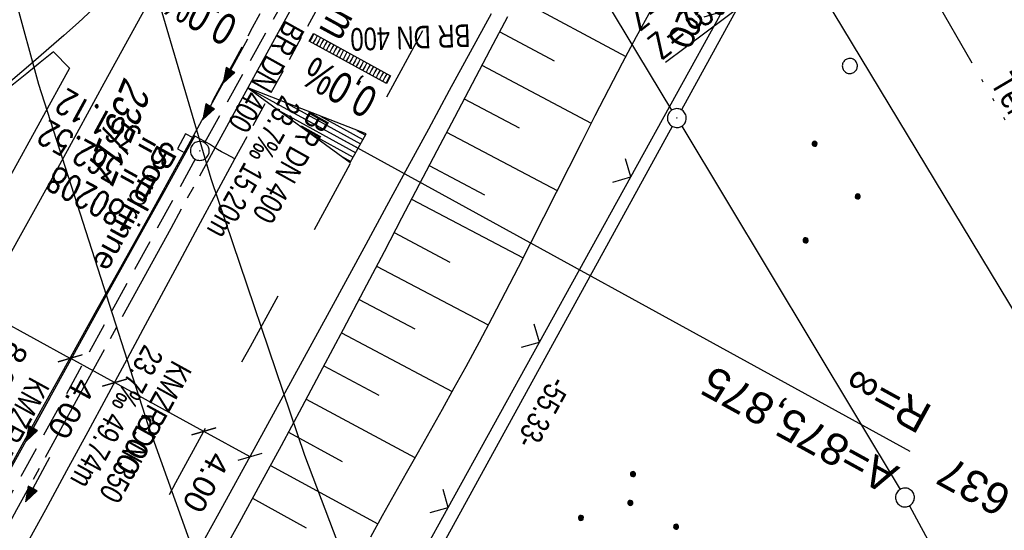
# Model space of a CAD drawing. Extents: x 507875 to 508634, y 446340 to 447363.
# Tile 24 of 71: x 508089 to 508167, y 446505 to 446546. Entities that reach past the tile are written whole.
import ezdxf
from ezdxf import colors
from ezdxf.entities.mleader import LeaderData, LeaderLine
from ezdxf.enums import TextEntityAlignment as Align
from ezdxf.math import Vec2, Vec3

# ---------------------------------------------------------------- set-up
doc = ezdxf.new("R2010")
doc.units = 0
doc.header["$LTSCALE"] = 10
doc.header["$MEASUREMENT"] = 0
for name, pattern in [('ACAD_ISO14W100', [25.5, 12, -3, 0.5, -3, 0.5, -3, 0.5, -3]), ('ACHSE', [5.5, 4, -0.5, 0.5, -0.5]), ('LT00', [0]), ('LT02', [0.4, 0.2, -0.2]), ('LT03', [0.5, 0.3, -0.2]), ('LT11', [0.3, 0.2, -0.1]), ('STRICHLINIE2', [0.375, 0.25, -0.125])]:
    doc.linetypes.add(name, pattern=pattern)
doc.layers.get('0').update_dxf_attribs({"linetype": 'LT00'})
for name, color, linetype in [('--EK_FBR', 250, 'LT00'), ('--EK_Halt-Pfeil', 4, 'LT00'), ('--EK_Haltung', 7, 'STRICHLINIE2'), ('--EK_Haltung-Text', 140, 'LT00'), ('--EK_Schacht-Text', 5, 'LT00'), ('--EL_DFK_AB_L', 21, 'LT00'), ('--EL_DFK_AB_P', 7, 'LT00'), ('--EL_Halt-Pfeil', 4, 'LT00'), ('--EL_Haltung', 182, 'STRICHLINIE2'), ('--EL_Haltung-Text', 182, 'LT00'), ('-AX-093', 35, 'ACHSE'), ('-EL-93-1', 250, 'LT00'), ('-QUE-40O', 11, 'Continuous'), ('-QUE-40W', 11, 'Continuous'), ('ABSTAND', 8, 'LT00'), ('BEMAßUNG', 255, 'Continuous'), ('DFK_AB_L', 21, 'LT00'), ('DFK_AB_P', 7, 'LT00'), ('DFK_FLUR_NR', 250, 'LT00'), ('DFK_GZPKT', 250, 'LT00'), ('DFK_KATASTER', 250, 'LT00'), ('DFK_NUTZUNG', 250, 'LT00'), ('DFK_VERMPKT', 252, 'LT00'), ('FESTPKT_TEXT_B', 211, 'LT00'), ('MITTELSTREIFEN-Ü_LINIE', 250, 'LT11'), ('MITTELSTREIFEN-Ü_TEXT', 11, 'LT03'), ('RINNE_TEXT', 11, 'Continuous'), ('TELEKOM', 210, 'ACAD_ISO14W100'), ('TELEKOM_TEXT', 210, 'Continuous'), ('V127_AFBR_BAB', 250, 'LT00'), ('V127_BOESCH', 250, 'LT00'), ('V127_BOSCHUNG', 250, 'LT00'), ('V127_H_BORD', 8, 'LT00'), ('V127_KA_PRUF', 182, 'LT00'), ('V127_LD_MARK', 250, 'LT00'), ('V127_LG_MARK', 250, 'LT02'), ('V127_PARK_MS', 1, 'LT00'), ('V127_SINKK', 182, 'LT00'), ('V127_ZAUN', 40, 'LT00')]:
    doc.layers.add(name, color=color, linetype=linetype)
doc.styles.add('Arial', font='ARIAL.TTF')
doc.styles.add('Beschrift', font='ARIAL.TTF')
doc.styles.add('Haltungsbeschriftung', font='ARIAL.TTF', dxfattribs={"width": 0.75})
doc.styles.add('schachtbeschriftung', font='romans.shx', dxfattribs={"width": 0.75, "height": 2})
doc.styles.get("Standard").update_dxf_attribs({"font": 'ARIAL.TTF'})
doc.styles.add('Versorgungsltg', font='ARIAL.TTF', dxfattribs={"width": 0.8, "height": 2})

# ---------------------------------------------------------------- blocks, each defined once
blk = doc.blocks.new('SYMB7010')
at = {"color": 0, "linetype": 'ByBlock'}
for points in [[(-0.031408, 0.499213), (-0.093728, 0.49134), (-0.15457, 0.475719), (-0.212975, 0.452595), (-0.268021, 0.422333), (-0.31884, 0.385411), (-0.36463, 0.342411), (-0.40467, 0.29401), (-0.438329, 0.240973), (-0.465074, 0.184136), (-0.484486, 0.124395), (-0.496256, 0.062692), (-0.5002, 0)], [(-0.5002, 0), (-0.496256, -0.062692), (-0.484486, -0.124395), (-0.465075, -0.184136), (-0.438329, -0.240973), (-0.404671, -0.29401), (-0.36463, -0.342411), (-0.31884, -0.385411), (-0.268021, -0.422333), (-0.212975, -0.452595), (-0.154571, -0.475719), (-0.093728, -0.49134), (-0.031408, -0.499213), (0.031408, -0.499213)], [(0.5002, 0), (0.496256, 0.062692), (0.484485, 0.124395), (0.465074, 0.184136), (0.438329, 0.240973), (0.40467, 0.29401), (0.36463, 0.342411), (0.31884, 0.385411), (0.268021, 0.422333), (0.212975, 0.452595), (0.15457, 0.475719), (0.093728, 0.49134), (0.031408, 0.499213), (-0.031408, 0.499213)], [(0.031408, -0.499213), (0.093728, -0.491341), (0.15457, -0.475719), (0.212975, -0.452595), (0.268021, -0.422333), (0.31884, -0.385411), (0.36463, -0.342411), (0.404671, -0.294011), (0.438329, -0.240974), (0.465075, -0.184136), (0.484486, -0.124395), (0.496256, -0.062692), (0.500201, 0)]]:
    blk.add_lwpolyline(points, dxfattribs=at)
blk = doc.blocks.new('SYMB7110')
at = {"color": 0, "linetype": 'ByBlock'}
for p, q in [((-0.515, 0.392919), (-0.515, 0.367081)), ((-0.51, 0.362895), (-0.51, 0.397105)), ((-0.505, 0.399164), (-0.505, 0.360836)), ((-0.5, 0.360204), (-0.5, 0.399796)), ((-0.495, 0.399164), (-0.495, 0.360836)), ((-0.49, 0.362895), (-0.49, 0.397105)), ((-0.485, 0.392919), (-0.485, 0.367081)), ((-0.285, 0.392919), (-0.285, 0.367081)), ((-0.28, 0.362895), (-0.28, 0.397105)), ((-0.275, 0.399164), (-0.275, 0.360836)), ((-0.27, 0.360204), (-0.27, 0.399796)), ((-0.265, 0.399164), (-0.265, 0.360836)), ((-0.26, 0.362895), (-0.26, 0.397105)), ((-0.255, 0.392919), (-0.255, 0.367081)), ((0.255, 0.392919), (0.255, 0.367081)), ((0.26, 0.362895), (0.26, 0.397105)), ((0.265, 0.399164), (0.265, 0.360836)), ((0.27, 0.360204), (0.27, 0.399796)), ((0.275, 0.399164), (0.275, 0.360836)), ((0.28, 0.362895), (0.28, 0.397105)), ((0.285, 0.392919), (0.285, 0.367081)), ((0.485, 0.392919), (0.485, 0.367081)), ((0.49, 0.362895), (0.49, 0.397105)), ((0.495, 0.399164), (0.495, 0.360836)), ((0.5, 0.360204), (0.5, 0.399796)), ((0.505, 0.399164), (0.505, 0.360836)), ((0.51, 0.362895), (0.51, 0.397105)), ((0.515, 0.392919), (0.515, 0.367081)), ((-0.48, 0.379874), (-0.48, 0.380145)), ((-0.25, 0.379874), (-0.25, 0.380146)), ((0.29, 0.379874), (0.29, 0.380145)), ((0.52, 0.379874), (0.52, 0.380146)), ((-0.9, 0.012919), (-0.9, -0.012919)), ((-0.895, -0.017106), (-0.895, 0.017105)), ((-0.89, 0.019164), (-0.89, -0.019164)), ((-0.885, -0.019797), (-0.885, 0.019796)), ((-0.88, 0.019164), (-0.88, -0.019164)), ((-0.875, -0.017106), (-0.875, 0.017105)), ((-0.87, 0.012919), (-0.87, -0.012919)), ((-0.865, -0.000126), (-0.865, 0.000145)), ((-0.67, 0.012919), (-0.67, -0.012919)), ((-0.665, -0.017106), (-0.665, 0.017105)), ((-0.66, 0.019164), (-0.66, -0.019164)), ((-0.655, -0.019797), (-0.655, 0.019796)), ((-0.65, 0.019164), (-0.65, -0.019164)), ((-0.645, -0.017106), (-0.645, 0.017105)), ((-0.64, 0.012919), (-0.64, -0.012919)), ((-0.635, -0.000126), (-0.635, 0.000145)), ((-0.13, 0.012919), (-0.13, -0.012919)), ((-0.125, -0.017105), (-0.125, 0.017105)), ((-0.12, 0.019164), (-0.12, -0.019164)), ((-0.115, -0.019796), (-0.115, 0.019796)), ((-0.11, 0.019164), (-0.11, -0.019164)), ((-0.105, -0.017105), (-0.105, 0.017105)), ((-0.1, 0.012919), (-0.1, -0.012919)), ((-0.095, -0.000126), (-0.095, 0.000146)), ((0.1, 0.012919), (0.1, -0.012919)), ((0.105, -0.017105), (0.105, 0.017105)), ((0.11, 0.019164), (0.11, -0.019164)), ((0.115, -0.019796), (0.115, 0.019796)), ((0.12, 0.019164), (0.12, -0.019164)), ((0.125, -0.017105), (0.125, 0.017105)), ((0.13, 0.012919), (0.13, -0.012919)), ((0.135, -0.000126), (0.135, 0.000146)), ((0.64, 0.012919), (0.64, -0.012919)), ((0.645, -0.017105), (0.645, 0.017105)), ((0.65, 0.019164), (0.65, -0.019164)), ((0.655, -0.019796), (0.655, 0.019796)), ((0.66, 0.019164), (0.66, -0.019164)), ((0.665, -0.017105), (0.665, 0.017105)), ((0.67, 0.012919), (0.67, -0.012919)), ((0.675, -0.000126), (0.675, 0.000146)), ((0.87, 0.012919), (0.87, -0.012919)), ((0.875, -0.017105), (0.875, 0.017105)), ((0.88, 0.019164), (0.88, -0.019164)), ((0.885, -0.019796), (0.885, 0.019796)), ((0.89, 0.019164), (0.89, -0.019164)), ((0.895, -0.017105), (0.895, 0.017105)), ((0.9, 0.012919), (0.9, -0.012919)), ((0.905, -0.000126), (0.905, 0.000146)), ((-0.515, -0.367081), (-0.515, -0.392919)), ((-0.51, -0.397105), (-0.51, -0.362895)), ((-0.505, -0.360836), (-0.505, -0.399164)), ((-0.5, -0.399796), (-0.5, -0.360204)), ((-0.495, -0.360836), (-0.495, -0.399164)), ((-0.49, -0.397106), (-0.49, -0.362895)), ((-0.485, -0.367081), (-0.485, -0.392919)), ((-0.48, -0.380126), (-0.48, -0.379855)), ((-0.285, -0.367081), (-0.285, -0.392919)), ((-0.28, -0.397105), (-0.28, -0.362895)), ((-0.275, -0.360836), (-0.275, -0.399164)), ((-0.27, -0.399796), (-0.27, -0.360204)), ((-0.265, -0.360836), (-0.265, -0.399164)), ((-0.26, -0.397105), (-0.26, -0.362895)), ((-0.255, -0.367081), (-0.255, -0.392919)), ((-0.25, -0.380126), (-0.25, -0.379855)), ((0.255, -0.367081), (0.255, -0.392919)), ((0.26, -0.397105), (0.26, -0.362895)), ((0.265, -0.360836), (0.265, -0.399164)), ((0.27, -0.399796), (0.27, -0.360204)), ((0.275, -0.360836), (0.275, -0.399164)), ((0.28, -0.397105), (0.28, -0.362895)), ((0.285, -0.367081), (0.285, -0.392919)), ((0.29, -0.380126), (0.29, -0.379855)), ((0.485, -0.367081), (0.485, -0.392919)), ((0.49, -0.397105), (0.49, -0.362895)), ((0.495, -0.360836), (0.495, -0.399164)), ((0.5, -0.399796), (0.5, -0.360204)), ((0.505, -0.360836), (0.505, -0.399164)), ((0.51, -0.397105), (0.51, -0.362895)), ((0.515, -0.367081), (0.515, -0.392919)), ((0.52, -0.380126), (0.52, -0.379855))]:
    blk.add_line(p, q, dxfattribs=at)
for points in [[(-0.48, 0.38), (-0.481981, 0.388678), (-0.48753, 0.395637), (-0.49555, 0.399499), (-0.50445, 0.399499), (-0.51247, 0.395637), (-0.518019, 0.388678), (-0.52, 0.38), (-0.518019, 0.371322), (-0.51247, 0.364363), (-0.50445, 0.360501), (-0.49555, 0.360501), (-0.48753, 0.364363), (-0.481981, 0.371322), (-0.48, 0.38)], [(-0.25, 0.38), (-0.251981, 0.388678), (-0.25753, 0.395637), (-0.26555, 0.399499), (-0.27445, 0.399499), (-0.28247, 0.395637), (-0.288019, 0.388678), (-0.29, 0.38), (-0.288019, 0.371322), (-0.28247, 0.364363), (-0.27445, 0.360501), (-0.26555, 0.360501), (-0.25753, 0.364363), (-0.251981, 0.371322), (-0.25, 0.38)], [(0.29, 0.38), (0.288019, 0.388678), (0.28247, 0.395637), (0.27445, 0.399499), (0.26555, 0.399499), (0.25753, 0.395637), (0.251981, 0.388678), (0.25, 0.38), (0.251981, 0.371322), (0.25753, 0.364363), (0.26555, 0.360501), (0.27445, 0.360501), (0.28247, 0.364363), (0.288019, 0.371322), (0.29, 0.38)], [(0.52, 0.38), (0.518019, 0.388678), (0.51247, 0.395637), (0.50445, 0.399499), (0.495549, 0.399499), (0.48753, 0.395637), (0.481981, 0.388678), (0.48, 0.38), (0.481981, 0.371322), (0.48753, 0.364363), (0.495549, 0.360501), (0.50445, 0.360501), (0.51247, 0.364363), (0.518019, 0.371322), (0.52, 0.38)], [(-0.865, 0), (-0.866981, 0.008678), (-0.87253, 0.015637), (-0.88055, 0.019498), (-0.88945, 0.019498), (-0.89747, 0.015637), (-0.903019, 0.008678), (-0.905, 0)], [(-0.905, 0), (-0.903019, -0.008678), (-0.89747, -0.015637), (-0.88945, -0.019499), (-0.88055, -0.019499), (-0.87253, -0.015637), (-0.866981, -0.008678), (-0.865, 0)], [(-0.635, 0), (-0.636981, 0.008678), (-0.64253, 0.015637), (-0.65055, 0.019498), (-0.65945, 0.019498), (-0.66747, 0.015637), (-0.673019, 0.008678), (-0.675, 0)], [(-0.675, 0), (-0.673019, -0.008678), (-0.66747, -0.015637), (-0.65945, -0.019499), (-0.65055, -0.019499), (-0.64253, -0.015637), (-0.636981, -0.008678), (-0.635, 0)], [(-0.095, 0), (-0.096981, 0.008678), (-0.10253, 0.015637), (-0.11055, 0.019499), (-0.11945, 0.019499), (-0.12747, 0.015637), (-0.133019, 0.008678), (-0.135, 0)], [(-0.135, 0), (-0.133019, -0.008678), (-0.12747, -0.015637), (-0.11945, -0.019499), (-0.11055, -0.019499), (-0.10253, -0.015637), (-0.096981, -0.008678), (-0.095, 0)], [(0.135, 0), (0.133019, 0.008678), (0.12747, 0.015637), (0.11945, 0.019499), (0.11055, 0.019499), (0.10253, 0.015637), (0.096981, 0.008678), (0.095, 0)], [(0.095, 0), (0.096981, -0.008678), (0.10253, -0.015637), (0.11055, -0.019499), (0.11945, -0.019499), (0.12747, -0.015637), (0.133019, -0.008678), (0.135, 0)], [(0.675, 0), (0.673019, 0.008678), (0.66747, 0.015637), (0.65945, 0.019499), (0.65055, 0.019499), (0.64253, 0.015637), (0.636981, 0.008678), (0.635, 0)], [(0.635, 0), (0.636981, -0.008678), (0.64253, -0.015637), (0.65055, -0.019499), (0.65945, -0.019499), (0.66747, -0.015637), (0.673019, -0.008678), (0.675, 0)], [(0.905, 0), (0.903019, 0.008678), (0.89747, 0.015637), (0.88945, 0.019499), (0.88055, 0.019499), (0.87253, 0.015637), (0.866981, 0.008678), (0.865, 0)], [(0.865, 0), (0.866981, -0.008678), (0.87253, -0.015637), (0.88055, -0.019499), (0.88945, -0.019499), (0.89747, -0.015637), (0.903019, -0.008678), (0.905, 0)], [(-0.48, -0.38), (-0.481981, -0.371322), (-0.48753, -0.364363), (-0.49555, -0.360501), (-0.50445, -0.360501), (-0.51247, -0.364363), (-0.518019, -0.371322), (-0.52, -0.38), (-0.518019, -0.388678), (-0.51247, -0.395637), (-0.50445, -0.399499), (-0.49555, -0.399499), (-0.48753, -0.395637), (-0.481981, -0.388678), (-0.48, -0.38)], [(-0.25, -0.38), (-0.251981, -0.371322), (-0.25753, -0.364363), (-0.26555, -0.360501), (-0.27445, -0.360501), (-0.28247, -0.364363), (-0.288019, -0.371322), (-0.29, -0.38), (-0.288019, -0.388678), (-0.28247, -0.395637), (-0.27445, -0.399499), (-0.26555, -0.399499), (-0.25753, -0.395637), (-0.251981, -0.388678), (-0.25, -0.38)], [(0.29, -0.38), (0.288019, -0.371322), (0.28247, -0.364363), (0.27445, -0.360501), (0.26555, -0.360501), (0.25753, -0.364363), (0.251981, -0.371322), (0.25, -0.38), (0.251981, -0.388678), (0.25753, -0.395637), (0.26555, -0.399499), (0.27445, -0.399499), (0.28247, -0.395637), (0.288019, -0.388678), (0.29, -0.38)], [(0.52, -0.38), (0.518019, -0.371322), (0.51247, -0.364363), (0.50445, -0.360501), (0.495549, -0.360501), (0.48753, -0.364363), (0.481981, -0.371322), (0.48, -0.38), (0.481981, -0.388678), (0.48753, -0.395637), (0.495549, -0.399499), (0.50445, -0.399499), (0.51247, -0.395637), (0.518019, -0.388678), (0.52, -0.38)]]:
    blk.add_lwpolyline(points, dxfattribs=at)
blk = doc.blocks.new('Ackerland3')
at = {"layer": 'DFK_NUTZUNG', "color": 0, "linetype": 'ByBlock'}
for p, q in [((-0.15, 2.662), (-0.15, 2.403)), ((-0.1, 2.362), (-0.1, 2.704)), ((-0.05, 2.724), (-0.05, 2.341)), ((0, 2.335), (0, 2.731)), ((0.05, 2.724), (0.05, 2.341)), ((0.1, 2.362), (0.1, 2.704)), ((0.15, 2.662), (0.15, 2.403)), ((0.2, 2.531), (0.2, 2.534)), ((-4, -1.137), (-4, -1.395)), ((-3.95, -1.437), (-3.95, -1.095)), ((-3.9, -1.075), (-3.9, -1.458)), ((-3.85, -1.464), (-3.85, -1.068)), ((-3.8, -1.075), (-3.8, -1.458)), ((-3.75, -1.437), (-3.75, -1.095)), ((-3.7, -1.137), (-3.7, -1.395)), ((-3.65, -1.268), (-3.65, -1.265)), ((3.7, -1.137), (3.7, -1.395)), ((3.75, -1.437), (3.75, -1.095)), ((3.8, -1.075), (3.8, -1.458)), ((3.85, -1.464), (3.85, -1.068)), ((3.9, -1.075), (3.9, -1.458)), ((3.95, -1.437), (3.95, -1.095)), ((4, -1.137), (4, -1.395)), ((4.05, -1.268), (4.05, -1.265))]:
    blk.add_line(p, q, dxfattribs=at)
for points in [[(0.2, 2.533), (0.18, 2.619), (0.125, 2.689), (0.045, 2.728), (-0.044, 2.728), (-0.125, 2.689), (-0.18, 2.619), (-0.2, 2.533), (-0.18, 2.446), (-0.125, 2.376), (-0.044, 2.338), (0.045, 2.338), (0.125, 2.376), (0.18, 2.446), (0.2, 2.533)], [(-3.65, -1.266), (-3.67, -1.18), (-3.725, -1.11), (-3.805, -1.071), (-3.894, -1.071), (-3.975, -1.11), (-4.03, -1.18), (-4.05, -1.266)], [(-4.05, -1.266), (-4.03, -1.353), (-3.975, -1.423), (-3.894, -1.461), (-3.805, -1.461), (-3.725, -1.423), (-3.67, -1.353), (-3.65, -1.266)], [(4.05, -1.266), (4.03, -1.18), (3.975, -1.11), (3.895, -1.071), (3.806, -1.071), (3.725, -1.11), (3.67, -1.18), (3.65, -1.266)], [(3.65, -1.266), (3.67, -1.353), (3.725, -1.423), (3.806, -1.461), (3.895, -1.461), (3.975, -1.423), (4.03, -1.353), (4.05, -1.266)]]:
    blk.add_lwpolyline(points, dxfattribs=at)
blk = doc.blocks.new('SYMB18')
at = {"color": 0, "linetype": 'ByBlock'}
for p, q in [((1, 0.13), (0, 0)), ((0.615385, 0.08), (1, 0.08)), ((0.923077, 0.12), (1, 0.12)), ((0.000669, 0), (1, 0)), ((0.307692, 0.04), (1, 0.04)), ((0.307692, -0.04), (1, -0.04)), ((0.615385, -0.08), (1, -0.08)), ((0.923077, -0.12), (1, -0.12))]:
    blk.add_line(p, q, dxfattribs=at)
at = {"color": 0, "linetype": 'ByBlock', "flags": 128}
blk.add_lwpolyline([(0, 0), (1, -0.13), (1, 0.13)], dxfattribs=at)
blk = doc.blocks.new('SYMB0003')
at = {"color": 0, "linetype": 'ByBlock'}
for p, q in [((-0.015712, 0), (0.010166, 0.012015)), ((0, -0.021257), (-0.015712, 0)), ((0.010166, 0.012015), (0, -0.021257))]:
    blk.add_line(p, q, dxfattribs=at)
for points in [[(-0.031395, 0.499013), (-0.093691, 0.491144), (-0.154509, 0.475528), (-0.21289, 0.452414), (-0.267913, 0.422164), (-0.318712, 0.385257), (-0.364484, 0.342274), (-0.404509, 0.293893), (-0.438154, 0.240877), (-0.464888, 0.184062), (-0.484292, 0.124345), (-0.496058, 0.062667), (-0.5, 0)], [(-0.5, 0), (-0.496058, -0.062667), (-0.484292, -0.124345), (-0.464888, -0.184062), (-0.438154, -0.240877), (-0.404509, -0.293893), (-0.364485, -0.342274), (-0.318712, -0.385257), (-0.267914, -0.422164), (-0.21289, -0.452414), (-0.154509, -0.475529), (-0.093691, -0.491144), (-0.031395, -0.499014), (0.031395, -0.499014)], [(0.5, 0), (0.496057, 0.062667), (0.484292, 0.124345), (0.464888, 0.184062), (0.438153, 0.240877), (0.404509, 0.293893), (0.364484, 0.342274), (0.318712, 0.385257), (0.267913, 0.422164), (0.21289, 0.452414), (0.154509, 0.475528), (0.093691, 0.491144), (0.031395, 0.499013), (-0.031395, 0.499013)], [(0.031395, -0.499014), (0.093691, -0.491144), (0.154509, -0.475529), (0.21289, -0.452414), (0.267914, -0.422164), (0.318712, -0.385257), (0.364485, -0.342274), (0.404509, -0.293893), (0.438154, -0.240877), (0.464889, -0.184062), (0.484292, -0.124345), (0.496058, -0.062667), (0.5, 0)]]:
    blk.add_lwpolyline(points, dxfattribs=at)
blk = doc.blocks.new('SYMB0024')
at = {"color": 0, "linetype": 'ByBlock'}
for p, q in [((-0.5, 0.5), (0, 0)), ((0, 0), (0.5, 0.5))]:
    blk.add_line(p, q, dxfattribs=at)
blk = doc.blocks.new('_Oblique')
at = {"color": 0, "linetype": 'ByBlock', "lineweight": -2}
blk.add_line((-0.5, -0.5), (0.5, 0.5), dxfattribs=at)
blk = doc.blocks.new('_None')
blk = doc.blocks.new('SYMB0652')
at = {"color": 0, "linetype": 'ByBlock'}
blk.add_lwpolyline([(-0.15, -0.075), (0.15, -0.075), (0.15, 0.075), (-0.15, 0.075), (-0.15, -0.075)], dxfattribs=at)
blk = doc.blocks.new('SYMB0070')
at = {"color": 0, "linetype": 'ByBlock'}
for p, q in [((-0.5, 0), (0.2, 0)), ((0.5, 0), (0.2, 0.1)), ((0.2, 0.1), (0.2, 0)), ((0.468, 0), (0.21, 0.086)), ((0.21, 0.086), (0.21, -0.086)), ((0.21, -0.086), (0.468, 0)), ((0.22, -0.072), (0.437, 0)), ((0.23, -0.058), (0.405, 0)), ((0.24, -0.045), (0.374, 0)), ((0.342, 0), (0.25, 0.031)), ((0.25, 0.031), (0.25, -0.031)), ((0.25, -0.031), (0.342, 0)), ((0.26, -0.017), (0.31, 0)), ((0.27, -0.003), (0.279, 0))]:
    blk.add_line(p, q, dxfattribs=at)
for points in [[(0.2, 0), (0.2, -0.1), (0.5, 0)], [(0.437, 0), (0.22, 0.072), (0.22, -0.072)], [(0.405, 0), (0.23, 0.058), (0.23, -0.058)], [(0.374, 0), (0.24, 0.045), (0.24, -0.045)], [(0.31, 0), (0.26, 0.017), (0.26, -0.017)], [(0.279, 0), (0.27, 0.003), (0.27, -0.003)]]:
    blk.add_lwpolyline(points, dxfattribs=at)

msp = doc.modelspace()

# ---------------------------------------------------------------- hatches: boundary and pattern name
at = {"layer": '-QUE-40O'}
h = msp.add_hatch(dxfattribs=at)
h.set_pattern_fill('LT_0', color=256, scale=0.3, angle=241.24945, style=0, pattern_type=2)
h.set_pattern_definition([(241.249453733, (-1.05246, 0.167), (0.26301665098, -0.14429913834), [0.30000000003])])
h.paths.add_polyline_path([(508112.32, 446544.635), (508118.457, 446541.268), (508118.12, 446540.655), (508111.983, 446544.022)])

# ---------------------------------------------------------------- linework, layer by layer
at = {"layer": '--EK_FBR'}
msp.add_line((508092.923, 446541.894), (508091.665, 446543.191), dxfattribs=at)
at = {"layer": '--EK_FBR', "color": 2}
for points in [[(508103.173, 446503.561), (508104.839, 446506.584), (508107.767, 446511.908), (508110.689, 446517.236), (508113.604, 446522.568), (508116.51, 446527.905), (508118.169, 446530.96), (508119.827, 446534.017), (508121.485, 446537.072), (508123.145, 446540.127), (508124.81, 446543.179), (508126.481, 446546.228)], [(508083.987, 446502.482), (508085.657, 446505.55), (508087.331, 446508.616), (508089.009, 446511.679), (508090.695, 446514.738), (508092.207, 446517.468), (508093.724, 446520.195), (508095.244, 446522.92), (508096.764, 446525.645), (508098.284, 446528.37), (508099.802, 446531.097), (508101.316, 446533.826), (508102.823, 446536.558)], [(508089.348, 446503.766), (508091.043, 446506.848), (508092.732, 446509.933), (508094.414, 446513.022), (508095.878, 446515.728), (508097.337, 446518.437), (508098.792, 446521.148), (508100.246, 446523.859), (508101.7, 446526.57), (508103.157, 446529.28), (508104.619, 446531.987), (508106.087, 446534.691)]]:
    msp.add_lwpolyline(points, dxfattribs=at)
at = {"layer": '--EK_FBR'}
for points in [[(508091.665, 446543.191), (508090.608, 446542.327), (508089.548, 446541.468), (508088.483, 446540.617), (508087.408, 446539.779), (508086.321, 446538.959), (508085.22, 446538.16), (508084.101, 446537.387)], [(508092.923, 446541.894), (508090.572, 446537.603), (508088.222, 446533.311), (508085.874, 446529.018), (508083.527, 446524.724), (508081.184, 446520.429), (508078.866, 446516.172), (508076.55, 446511.913), (508074.236, 446507.653), (508071.922, 446503.393), (508069.608, 446499.134), (508067.214, 446494.734), (508064.818, 446490.335), (508062.418, 446485.938), (508060.012, 446481.545), (508057.601, 446477.154), (508057.151, 446476.336), (508055.196, 446472.768), (508053.249, 446469.196), (508051.31, 446465.619), (508049.376, 446462.039), (508047.447, 446458.457), (508045.52, 446454.874)]]:
    msp.add_lwpolyline(points, dxfattribs=at)
at = {"layer": '--EK_Haltung'}
for p, q in [((508110.329, 446547.929), (508103.654, 446535.966)), ((508102.927, 446534.653), (508079.677, 446492.386))]:
    msp.add_line(p, q, dxfattribs=at)
at = {"layer": '--EK_Schacht-Text', "flags": 128}
msp.add_lwpolyline([(508140.303, 446542.359), (508155.935, 446554.025), (508150.375, 446579.646)], dxfattribs=at)
at = {"layer": '--EL_DFK_AB_L'}
for p, q in [((508155.479, 446563.821), (508141.572, 446538.576)), ((508140.849, 446537.263), (508114.902, 446490.096))]:
    msp.add_line(p, q, dxfattribs=at)
at = {"layer": '--EL_Haltung'}
for p, q in [((508110.329, 446547.929), (508103.654, 446535.966)), ((508102.927, 446534.653), (508079.677, 446492.386))]:
    msp.add_line(p, q, dxfattribs=at)
at = {"layer": '-AX-093', "ltscale": 0.2}
msp.add_lwpolyline([(508147.628, 446614.276), (508141.579, 446603.204), (508135.522, 446592.135), (508129.459, 446581.07), (508123.392, 446570.007), (508116.029, 446556.588), (508107.111, 446540.332), (508100.981, 446529.16), (508094.853, 446517.986), (508088.731, 446506.81), (508082.615, 446495.629)], dxfattribs=at)
at = {"layer": '-EL-93-1'}
msp.add_line((508111.494, 446537.927), (508159.713, 446511.47), dxfattribs=at)
at = {"layer": '-QUE-40O', "flags": 128}
msp.add_lwpolyline([(508111.983, 446544.022), (508112.32, 446544.635), (508118.457, 446541.268), (508118.12, 446540.655), (508111.983, 446544.022)], dxfattribs=at)
at = {"layer": 'BEMAßUNG'}
for p, q in [((508092.979, 446518.841), (508085.824, 446522.751)), ((508096.512, 446516.919), (508092.983, 446518.847)), ((508103.617, 446513.037), (508096.512, 446516.919)), ((508107.288, 446511.031), (508103.617, 446513.037))]:
    msp.add_line(p, q, dxfattribs=at)
at = {"layer": 'DFK_AB_L'}
for p, q in [((508155.479, 446563.821), (508141.572, 446538.576)), ((508140.849, 446537.263), (508114.902, 446490.096))]:
    msp.add_line(p, q, dxfattribs=at)
at = {"layer": 'DFK_KATASTER'}
for p, q in [((508076.491, 446591.921), (508090.46, 446540.609)), ((508140.822, 446538.56), (508124.64, 446565.308)), ((508149.561, 446553.081), (508173.421, 446513.568)), ((508099.561, 446548.759), (508104.171, 446533.129)), ((508090.46, 446540.609), (508099.16, 446513.599)), ((508141.597, 446537.277), (508158.954, 446508.432)), ((508104.171, 446533.129), (508111.61, 446511.158)), ((508099.16, 446513.599), (508104.721, 446498.07)), ((508111.61, 446511.158), (508117.69, 446495.169)), ((508159.698, 446507.131), (508179.173, 446471.128))]:
    msp.add_line(p, q, dxfattribs=at)
at = {"layer": 'MITTELSTREIFEN-Ü_LINIE', "flags": 128}
for points in [[(508102.823, 446536.558), (508104.384, 446539.406), (508105.939, 446542.257), (508107.49, 446545.111), (508109.037, 446547.966), (508110.584, 446550.821), (508112.133, 446553.676), (508114.474, 446557.979), (508116.822, 446562.279), (508119.175, 446566.576), (508121.532, 446570.871), (508124.082, 446575.509), (508126.633, 446580.146), (508129.186, 446584.783), (508131.738, 446589.42)], [(508106.087, 446534.691), (508107.465, 446537.213), (508108.849, 446539.731), (508110.235, 446542.248), (508111.623, 446544.765), (508113.01, 446547.282), (508114.394, 446549.8), (508115.772, 446552.322), (508117.094, 446554.756), (508118.412, 446557.192), (508119.727, 446559.63), (508121.042, 446562.068), (508122.359, 446564.505), (508123.679, 446566.94), (508125.006, 446569.372), (508127.483, 446573.863), (508129.988, 446578.339), (508132.52, 446582.8), (508135.078, 446587.246)]]:
    msp.add_lwpolyline(points, dxfattribs=at)
at = {"layer": 'TELEKOM', "ltscale": 0.05, "flags": 128}
msp.add_lwpolyline([(508474.982, 447165.553), (508473.172, 447165.084), (508474.673, 447159.364), (508464.672, 447154.328), (508456.661, 447151.277), (508453.539, 447150.41), (508444.602, 447148.803), (508441.981, 447148.995), (508439.155, 447149.476), (508437.854, 447150.277), (508435.953, 447153.679), (508433.953, 447160.482), (508432.252, 447163.983), (508431.951, 447165.284), (508432.552, 447176.789), (508431.941, 447177.756), (508416.745, 447181.791), (508378.627, 447181.391), (508374.691, 447166.96), (508370.19, 447168.143), (508366.264, 447168.543), (508362.179, 447169.984), (508358.413, 447171.665), (508347.839, 447167.262), (508337.4, 447169.983), (508328.414, 447171.935), (508322.641, 447172.543), (508316.286, 447172.936), (508310.426, 447172.329), (508294.909, 447170.287), (508285.316, 447168.639), (508276.487, 447167.205), (508271.842, 447166.858), (508264.535, 447167.811), (508253.336, 447170.847), (508250.234, 447179.486), (508234.735, 447192.344), (508230.978, 447195.531), (508227.158, 447198.133), (508210.966, 447203.512), (508203.353, 447206.262), (508189.318, 447199.877), (508186.179, 447190.406), (508183.805, 447181.725), (508180.252, 447166.858), (508182.036, 447154.933), (508172.713, 447111.806), (508163.222, 447073.34), (508154.785, 447034.675), (508153.031, 446995.556), (508154.9, 446955.58), (508158.105, 446912.014), (508138.041, 446875.457), (508116.295, 446837.958), (508103.884, 446802.928), (508083.738, 446761.261), (508071.735, 446745.953), (508067.468, 446734.788), (508063.405, 446727.276), (508059.458, 446719.322), (508062.263, 446713.436), (508069.977, 446704.887), (508081.477, 446692.274), (508095.24, 446677.226), (508103.795, 446669.378), (508122.044, 446644.24), (508132.002, 446636.813), (508105.767, 446613.366), (508119.825, 446594.076), (508150.119, 446555.817), (508154.748, 446559.461), (508167.768, 446536.941), (508183.181, 446511.575), (508186.807, 446510.85), (508218.928, 446451.464), (508225.819, 446439.687), (508234.16, 446421.749), (508247.216, 446396.382), (508258.477, 446371.283), (508263.554, 446356.788), (508266.895, 446346.738)], dxfattribs=at)
at = {"layer": 'V127_AFBR_BAB'}
msp.add_line((508092.923, 446541.894), (508091.665, 446543.191), dxfattribs=at)
at = {"layer": 'V127_AFBR_BAB', "color": 0}
msp.add_lwpolyline([(508103.173, 446503.561), (508104.839, 446506.584), (508107.767, 446511.908), (508110.689, 446517.236), (508113.604, 446522.568), (508116.51, 446527.905), (508118.169, 446530.96), (508119.827, 446534.017), (508121.485, 446537.072), (508123.145, 446540.127), (508124.81, 446543.179), (508126.481, 446546.228)], dxfattribs=at)
at = {"layer": 'V127_AFBR_BAB'}
for points in [[(508091.665, 446543.191), (508090.608, 446542.327), (508089.548, 446541.468), (508088.483, 446540.617), (508087.408, 446539.779), (508086.321, 446538.959), (508085.22, 446538.16), (508084.101, 446537.387)], [(508092.923, 446541.894), (508090.572, 446537.603), (508088.222, 446533.311), (508085.874, 446529.018), (508083.527, 446524.724), (508081.184, 446520.429), (508078.866, 446516.172), (508076.55, 446511.913), (508074.236, 446507.653), (508071.922, 446503.393), (508069.608, 446499.134), (508067.214, 446494.734), (508064.818, 446490.335), (508062.418, 446485.938), (508060.012, 446481.545), (508057.601, 446477.154), (508057.151, 446476.336), (508055.196, 446472.768), (508053.249, 446469.196), (508051.31, 446465.619), (508049.376, 446462.039), (508047.447, 446458.457), (508045.52, 446454.874)]]:
    msp.add_lwpolyline(points, dxfattribs=at)
at = {"layer": 'V127_AFBR_BAB', "color": 2}
for points in [[(508083.987, 446502.482), (508085.657, 446505.55), (508087.331, 446508.616), (508089.009, 446511.679), (508090.695, 446514.738), (508092.207, 446517.468), (508093.724, 446520.195), (508095.244, 446522.92), (508096.764, 446525.645), (508098.284, 446528.37), (508099.802, 446531.097), (508101.316, 446533.826), (508102.823, 446536.558)], [(508089.348, 446503.766), (508091.043, 446506.848), (508092.732, 446509.933), (508094.414, 446513.022), (508095.878, 446515.728), (508097.337, 446518.437), (508098.792, 446521.148), (508100.246, 446523.859), (508101.7, 446526.57), (508103.157, 446529.28), (508104.619, 446531.987), (508106.087, 446534.691)]]:
    msp.add_lwpolyline(points, dxfattribs=at)
at = {"layer": 'V127_BOESCH'}
for points in [[(508139.109, 446546.443), (508137.981, 446544.371), (508136.872, 446542.287), (508135.778, 446540.194), (508134.696, 446538.094), (508133.624, 446535.99), (508132.616, 446533.999), (508131.612, 446532.008), (508130.607, 446530.017), (508129.6, 446528.028), (508128.587, 446526.042), (508127.566, 446524.061), (508126.535, 446522.086), (508125.49, 446520.118), (508124.429, 446518.159), (508123.493, 446516.464), (508122.546, 446514.774), (508121.593, 446513.088), (508120.637, 446511.403), (508119.683, 446509.717), (508118.734, 446508.029), (508117.793, 446506.336), (508116.866, 446504.636)], [(508127.761, 446545.967), (508126.344, 446543.307), (508124.935, 446540.643), (508123.531, 446537.977), (508122.131, 446535.309), (508120.733, 446532.639), (508119.336, 446529.97), (508117.937, 446527.301), (508116.315, 446524.214), (508114.686, 446521.13), (508113.051, 446518.049), (508111.408, 446514.973), (508109.754, 446511.902), (508108.09, 446508.838), (508106.412, 446505.781), (508105.088, 446503.391)]]:
    msp.add_lwpolyline(points, dxfattribs=at)
at = {"layer": 'V127_BOSCHUNG'}
for p, q in [((508128.554, 446547.446), (508137.149, 446542.811)), ((508127.127, 446544.779), (508131.448, 446542.477)), ((508125.714, 446542.118), (508134.402, 446537.519)), ((508124.308, 446539.454), (508128.678, 446537.155)), ((508122.912, 446536.799), (508131.697, 446532.176)), ((508121.52, 446534.142), (508125.932, 446531.82)), ((508120.128, 446531.484), (508128.986, 446526.823)), ((508118.737, 446528.826), (508123.176, 446526.49)), ((508117.343, 446526.169), (508126.224, 446521.496)), ((508115.946, 446523.514), (508120.376, 446521.183)), ((508114.551, 446520.873), (508123.353, 446516.213)), ((508113.15, 446518.234), (508117.513, 446515.911)), ((508111.743, 446515.599), (508120.389, 446510.966)), ((508110.329, 446512.967), (508114.619, 446510.654)), ((508108.907, 446510.34), (508117.448, 446505.707)), ((508107.482, 446507.728), (508111.749, 446505.385))]:
    msp.add_line(p, q, dxfattribs=at)
at = {"layer": 'V127_H_BORD'}
msp.add_line((508102.907, 446536.488), (508102.823, 446536.558), dxfattribs=at)
msp.add_lwpolyline([(508048.408, 446436.559), (508049.101, 446437.852), (508052.122, 446443.47), (508055.149, 446449.085), (508058.18, 446454.698), (508061.213, 446460.31), (508064.248, 446465.92), (508067.285, 446471.53), (508070.208, 446476.928), (508073.131, 446482.325), (508076.058, 446487.721), (508078.989, 446493.115), (508081.925, 446498.505), (508084.868, 446503.892), (508087.819, 446509.275), (508090.78, 446514.652), (508093.197, 446519.024), (508095.619, 446523.393), (508098.046, 446527.759), (508100.476, 446532.124), (508102.907, 446536.488)], dxfattribs=at)
at = {"layer": 'V127_LD_MARK'}
for points in [[(508074.16, 446501.507), (508076.538, 446505.855), (508078.919, 446510.203), (508081.303, 446514.548), (508083.691, 446518.891), (508085.693, 446522.523), (508087.697, 446526.154), (508089.701, 446529.785), (508091.705, 446533.417), (508093.705, 446537.05), (508095.701, 446540.685), (508097.705, 446544.349), (508099.705, 446548.016), (508101.701, 446551.684), (508103.695, 446555.354), (508105.687, 446559.025)], [(508105.687, 446559.025), (508104.784, 446557.853), (508103.877, 446556.684), (508102.964, 446555.521), (508102.041, 446554.367), (508101.104, 446553.226), (508100.15, 446552.1), (508099.176, 446550.993), (508098.178, 446549.907), (508097.085, 446548.775), (508095.965, 446547.669), (508094.823, 446546.585), (508093.661, 446545.519), (508092.485, 446544.469), (508091.297, 446543.432), (508089.87, 446542.207), (508088.435, 446540.992), (508086.993, 446539.786), (508085.548, 446538.585), (508084.101, 446537.387)]]:
    msp.add_lwpolyline(points, dxfattribs=at)
at = {"layer": 'V127_LG_MARK', "ltscale": 3, "flags": 128}
msp.add_lwpolyline([(508060.761, 446434.224), (508062.162, 446436.848), (508063.565, 446439.472), (508064.969, 446442.095), (508066.376, 446444.716), (508068.256, 446448.204), (508070.141, 446451.688), (508072.03, 446455.17), (508073.923, 446458.651), (508075.818, 446462.13), (508077.713, 446465.609), (508080.134, 446470.055), (508082.555, 446474.5), (508084.976, 446478.946), (508087.398, 446483.391), (508089.822, 446487.835), (508092.712, 446493.126), (508095.605, 446498.415), (508098.5, 446503.703), (508101.397, 446508.99), (508104.354, 446514.385), (508107.311, 446519.779), (508110.266, 446525.175), (508113.218, 446530.572), (508115.243, 446534.28), (508117.268, 446537.988), (508119.294, 446541.696), (508121.321, 446545.402), (508123.352, 446549.107), (508125.083, 446552.257), (508126.815, 446555.405), (508128.547, 446558.554), (508130.278, 446561.703), (508132.006, 446564.854), (508134.047, 446568.588), (508136.082, 446572.325), (508138.115, 446576.063), (508140.147, 446579.802), (508142.18, 446583.54), (508144.305, 446587.443), (508146.184, 446590.891), (508148.063, 446594.34), (508149.941, 446597.789), (508151.219, 446600.141), (508152.498, 446602.492), (508153.776, 446604.844), (508155.057, 446607.194), (508156.807, 446610.397), (508158.56, 446613.598), (508160.315, 446616.797), (508162.07, 446619.997), (508163.824, 446623.198), (508165.575, 446626.4), (508167.234, 446629.443), (508168.89, 446632.489), (508170.543, 446635.535), (508172.196, 446638.582)], dxfattribs=at)
at = {"layer": 'V127_PARK_MS'}
msp.add_lwpolyline([(508106.087, 446534.691), (508105.729, 446534.866), (508105.375, 446535.047), (508105.027, 446535.239), (508104.703, 446535.436), (508104.383, 446535.64), (508104.061, 446535.842), (508103.681, 446536.065), (508103.295, 446536.279), (508102.907, 446536.488)], dxfattribs=at)
at = {"layer": 'V127_ZAUN'}
for p, q in [((508137.547, 446533.254), (508144.804, 446546.382)), ((508130.291, 446520.127), (508137.547, 446533.254)), ((508123.034, 446506.999), (508130.291, 446520.127)), ((508115.778, 446493.871), (508123.034, 446506.999))]:
    msp.add_line(p, q, dxfattribs=at)

# ---------------------------------------------------------------- block references
at = {"layer": '--EK_Halt-Pfeil', "yscale": 4, "zscale": 4}
for p, xscale, rotation in [((508104.505, 446539.547), 3.999999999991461, 240.8401899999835), ((508090.426, 446514.001), 3.999999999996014, 241.1878299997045)]:
    msp.add_blockref('SYMB0070', p, dxfattribs=dict(at, xscale=xscale, rotation=rotation))
at = {"layer": '--EL_DFK_AB_P', "xscale": 1.500000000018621, "yscale": 1.5, "zscale": 1.5, "rotation": 264.7377099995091}
msp.add_blockref('SYMB0003', (508141.21, 446537.918), dxfattribs=at)
at = {"layer": '--EL_Halt-Pfeil', "yscale": 4, "zscale": 4}
for p, xscale, rotation in [((508106.119, 446542.435), 3.999999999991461, 240.8401899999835), ((508090.394, 446509.208), 3.999999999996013, 241.1878299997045)]:
    msp.add_blockref('SYMB0070', p, dxfattribs=dict(at, xscale=xscale, rotation=rotation))
at = {"layer": '-EL-93-1', "xscale": 9.999999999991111, "yscale": 10, "zscale": 10, "rotation": 331.2467140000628}
msp.add_blockref('SYMB18', (508107.111, 446540.332), dxfattribs=at)
at = {"layer": 'BEMAßUNG', "xscale": 1.4, "yscale": 1.4, "zscale": 1.4}
for p, rotation in [((508092.979, 446518.841), 331.3462200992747), ((508092.983, 446518.847), 151.3462200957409), ((508096.512, 446516.919), 151.3462200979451), ((508096.512, 446516.919), 331.3462200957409), ((508103.617, 446513.037), 151.3462200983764), ((508103.617, 446513.037), 331.346220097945), ((508107.288, 446511.031), 331.3462200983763)]:
    msp.add_blockref('_Oblique', p, dxfattribs=dict(at, rotation=rotation))
at = {"layer": 'DFK_AB_P', "xscale": 1.500000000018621, "yscale": 1.5, "zscale": 1.5, "rotation": 264.7377099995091}
msp.add_blockref('SYMB0003', (508141.21, 446537.918), dxfattribs=at)
at = {"layer": 'DFK_GZPKT', "xscale": 1.500000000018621, "yscale": 1.5, "zscale": 1.5, "rotation": 264.7377099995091}
msp.add_blockref('SYMB7010', (508159.34, 446507.789), dxfattribs=at)
at = {"layer": 'DFK_NUTZUNG', "rotation": 264.7376999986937}
msp.add_blockref('Ackerland3', (508153.065, 446531.928), dxfattribs=at)
at = {"layer": 'DFK_NUTZUNG', "xscale": 9.999999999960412, "yscale": 10, "zscale": 10, "rotation": 264.7377000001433}
msp.add_blockref('SYMB7110', (508136.909, 446500.84), dxfattribs=at)
at = {"layer": 'DFK_VERMPKT', "xscale": 1.200000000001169, "yscale": 1.200000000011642, "zscale": 1.2, "rotation": 264.7377100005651}
msp.add_blockref('SYMB7010', (508154.96, 446542.058), dxfattribs=at)
at = {"layer": 'V127_KA_PRUF', "xscale": 1.5, "yscale": 1.5, "zscale": 1.5, "rotation": 247.65211}
msp.add_blockref('SYMB0003', (508103.289, 446535.311), dxfattribs=at)
at = {"layer": 'V127_SINKK', "xscale": 4.499999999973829, "yscale": 4.50000000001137, "zscale": 4.5, "rotation": 61.39526608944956}
msp.add_blockref('SYMB0652', (508102.135, 446535.92), dxfattribs=at)
at = {"layer": 'V127_ZAUN', "xscale": 2.1, "yscale": 2.1, "zscale": 2.1, "rotation": 61.06668000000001}
for p in [(508144.804, 446546.382), (508137.547, 446533.254), (508130.291, 446520.127), (508123.034, 446506.999)]:
    msp.add_blockref('SYMB0024', p, dxfattribs=at)

# ---------------------------------------------------------------- texts
at = {"layer": '--EK_Haltung-Text', "style": 'Haltungsbeschriftung', "width": 0.75}
for s, rotation, p in [('BR DN 400', -178.04272, (508124.763, 446545.376)), ('23.7‰ 15.20m', -119.15981, (508109.825, 446539.824)), ('BR DN 400', -119.15981, (508112.06, 446538.577)), ('23.7‰ 49.74m', -118.81217, (508098.897, 446520.022)), ('KMZR DN 350', -118.81217, (508101.14, 446518.788))]:
    msp.add_text(s, height=1.8, rotation=rotation, dxfattribs=at).set_placement(p)
at = {"layer": '--EK_Schacht-Text', "style": 'schachtbeschriftung', "width": 0.75}
for s, rotation, p in [('Z=356.86(v.126)', 37.3532, (508138.176, 446544.795)), ('Z=356.86(v.130)', 37.3532, (508139.924, 446542.506)), ('S=361.12', -208.81218, (508101.394, 446535.495)), ('D=362.52', -208.81218, (508100.006, 446532.973)), ('180208', -208.81218, (508098.618, 446530.45))]:
    msp.add_text(s, height=2, rotation=rotation, dxfattribs=at).set_placement(p)
at = {"layer": '--EL_Haltung-Text', "style": 'Haltungsbeschriftung', "width": 0.75}
for s, rotation, p in [('BR DN 400', -119.15981, (508110.117, 446545.798)), ('KMZR DN 350', -118.81217, (508089.831, 446517.47))]:
    msp.add_text(s, height=1.8, rotation=rotation, dxfattribs=at).set_placement(p)
at = {"layer": '-EL-93-1', "style": 'Arial'}
msp.add_text('A=875,875', height=2.5, rotation=151.24671, dxfattribs=at).set_placement((508158.993, 446510.158))
msp.add_text('R=∞', height=2.5, rotation=151.24671, dxfattribs=at).set_placement((508160.436, 446512.788), align=Align.TOP_LEFT)
msp.add_text('km 180+241,637   ', height=2.5, rotation=151.24671, dxfattribs=at).set_placement((508159.714, 446511.473), align=Align.MIDDLE_RIGHT)
at = {"layer": '-QUE-40O', "style": 'Beschrift', "width": 0.75}
msp.add_text('0,0%', height=2.5, rotation=151.24946, dxfattribs=at).set_placement((508117.604, 446540.028))
at = {"layer": '-QUE-40W', "style": 'Beschrift', "width": 0.75}
msp.add_text('0,0%', height=2.5, rotation=151.24946, dxfattribs=at).set_placement((508106.456, 446545.763))
at = {"layer": 'ABSTAND', "width": 0.75}
msp.add_text(' -55.33-', height=1.8, rotation=-118.81538, dxfattribs=at).set_placement((508131.488, 446517.99))
at = {"layer": 'BEMAßUNG', "char_height": 1.8, "attachment_point": 5, "rotation": 241.34622, "style": 'Arial'}
for s, insert in [('\\A1;8.00', (508087.76, 446517.782)), ('\\A1;4.00', (508093.093, 446514.84)), ('\\A1;8.00', (508098.417, 446511.963)), ('\\A1;4.00', (508103.788, 446508.988))]:
    msp.add_mtext(s, dxfattribs=dict(at, insert=insert))
at = {"layer": 'DFK_FLUR_NR', "oblique": 13.754, "width": 0.75}
msp.add_text('235/17', height=2.5, rotation=247.6521, dxfattribs=at).set_placement((508097.306, 446541.272))
at = {"layer": 'MITTELSTREIFEN-Ü_TEXT', "insert": (508128.979, 446574.749), "char_height": 2.5, "attachment_point": 7, "rotation": 241.36276, "style": 'Arial'}
msp.add_mtext('{\\W0.8;Mittelstreifenüberfahrt 60 m}', dxfattribs=at)
at = {"layer": 'RINNE_TEXT', "insert": (508101.535, 446535.062), "char_height": 1.8, "attachment_point": 1, "rotation": 241.2921, "line_spacing_factor": 0.3, "style": 'Arial'}
msp.add_mtext('Bordrinne', dxfattribs=at)
at = {"layer": 'TELEKOM_TEXT', "style": 'Versorgungsltg', "width": 0.8}
msp.add_text('Telekom Kabel', height=2, rotation=300.51792, dxfattribs=at).set_placement((508169.854, 446534.317), align=Align.CENTER)

# ---------------------------------------------------------------- leaders
at = {"layer": 'FESTPKT_TEXT_B'}
ml = msp.add_multileader_mtext('Standard', dxfattribs=at)
ml.set_content('{\\H0.09x;\\P\\H11.111x; 18020 \\~\\P\\H0.09x;   }', color=256)
ml.set_leader_properties(color=256, linetype='ByLayer', lineweight=-1)
ml.set_arrow_properties(name='NONE')
ml.build(insert=Vec2(0, 0))
ml.multileader.update_dxf_attribs({"has_text_frame": 1, "text_left_attachment_type": 2, "text_right_attachment_type": 2, "dogleg_length": 1, "arrow_head_size": 0.18})
ctx = ml.context
ctx.base_point, ctx.char_height, ctx.arrow_head_size, ctx.landing_gap_size, ctx.plane_origin, ctx.plane_x_axis, ctx.plane_y_axis = Vec3(508144.362, 446551.958), 2, 0.18, 0.3, Vec3(508142.422, 446561.926), Vec3(-0.380229, -0.924892), Vec3(0.924892, -0.380229)
ctx.left_attachment, ctx.right_attachment = 2, 2
notes = []
notes.append((ctx, [(0, (1, 1, 0), (508144.742, 446552.883), (-0.380229, -0.924892), 1, [(0, [(508141.469, 446570.638)], 0, [])])]))
ctx.mtext.insert, ctx.mtext.text_direction, ctx.mtext.rotation, ctx.mtext.line_spacing_factor, ctx.mtext.flow_direction = Vec3(508145.706, 446551.081), Vec3(-0.380229, -0.924892), 4.322345, 0.7, 5
for ctx, leaders in notes:
    for number, flags, end, landing, length, lines in leaders:
        leader = LeaderData()
        leader.index, (leader.has_last_leader_line, leader.has_dogleg_vector, leader.attachment_direction) = number, flags
        leader.last_leader_point, leader.dogleg_vector, leader.dogleg_length = Vec3(end), Vec3(landing), length
        for number, points, colour, breaks in lines:
            line = LeaderLine()
            line.index, line.vertices, line.color, line.breaks = number, Vec3.list(points), colors.encode_raw_color(colour), breaks
            leader.lines.append(line)
        ctx.leaders.append(leader)

doc.saveas('drawing.dxf')
